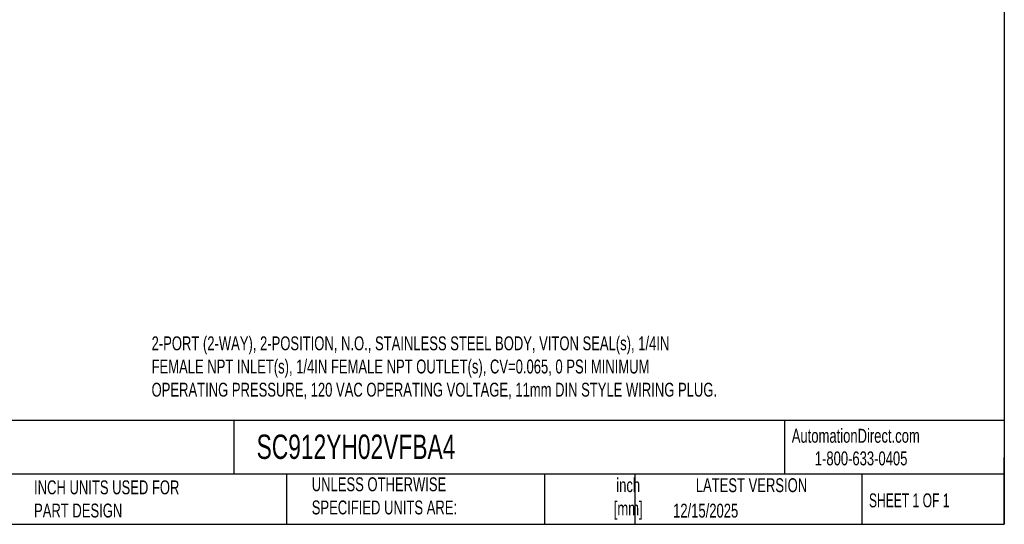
# Model space of a CAD drawing. Header units: inches. Extents: x 0.5 to 21.5, y 0.5 to 16.5.
# Tile 4 of 6: x 9.7 to 21.5, y 0.5 to 6.5. Entities that reach past the tile are written whole.
import ezdxf

# ---------------------------------------------------------------- set-up
doc = ezdxf.new("R2010")
doc.units = ezdxf.units.IN
doc.header["$LTSCALE"] = 2
doc.header["$MEASUREMENT"] = 0
doc.linetypes.add('SLD-Solid', pattern=[0])
doc.layers.add('TEXT', color=140, linetype='SLD-Solid', lineweight=25)
doc.styles.add('SLDTEXTSTYLE0', font='TXT', dxfattribs={"width": 0.7})
doc.styles.add('SLDTEXTSTYLE1', font='TXT', dxfattribs={"width": 0.65})

msp = doc.modelspace()

# ---------------------------------------------------------------- linework, layer by layer
at = {"layer": 'TEXT'}
for p, q in [((21.5, 16.5), (21.5, 0.5)), ((21.5, 1.742), (0.5, 1.742)), ((12.264, 1.742), (12.264, 1.1)), ((18.864, 1.742), (18.864, 1.1)), ((21.5, 0.5), (21.5, 1.3)), ((21.5, 1.1), (0.5, 1.1)), ((12.896, 1.1), (12.896, 0.5)), ((15.986, 1.1), (15.986, 0.5)), ((17.072, 1.1), (17.072, 0.5)), ((19.791, 1.1), (19.791, 0.5)), ((0.5, 0.5), (21.5, 0.5))]:
    msp.add_line(p, q, dxfattribs=at)

# ---------------------------------------------------------------- texts
for s, insert, char_height, attachment_point, style in [('2-PORT (2-WAY), 2-POSITION, N.O., STAINLESS STEEL BODY, VITON SEAL(s), 1/4IN ^JFEMALE NPT INLET(s), 1/4IN FEMALE NPT OUTLET(s), CV=0.065, 0 PSI MINIMUM ^JOPERATING PRESSURE, 120 VAC OPERATING VOLTAGE, 11mm DIN STYLE WIRING PLUG.', (11.277, 2.752), 0.166667, 1, 'SLDTEXTSTYLE0'), ('AutomationDirect.com', (18.952, 1.644), 0.16667, 1, 'SLDTEXTSTYLE0'), ('SC912YH02VFBA4', (12.536, 1.575), 0.29167, 1, 'SLDTEXTSTYLE0'), ('1-800-633-0405', (19.228, 1.373), 0.16667, 1, 'SLDTEXTSTYLE0'), ('UNLESS OTHERWISE ^JSPECIFIED UNITS ARE:', (13.197, 1.063), 0.16667, 1, 'SLDTEXTSTYLE0'), ('inch^J[mm]', (16.991, 1.052), 0.1667, 2, 'SLDTEXTSTYLE0'), ('INCH UNITS USED FOR ^JPART DESIGN', (9.868, 1.026), 0.16667, 1, 'SLDTEXTSTYLE0'), ('LATEST VERSION', (18.469, 1.052), 0.16667, 2, 'SLDTEXTSTYLE0'), ('SHEET 1 OF 1', (19.877, 0.87), 0.16667, 1, 'SLDTEXTSTYLE1'), ('12/15/2025', (17.529, 0.747), 0.1667, 1, 'SLDTEXTSTYLE0')]:
    msp.add_mtext(s, dxfattribs=dict(at, insert=insert, char_height=char_height, attachment_point=attachment_point, style=style))

doc.saveas('drawing.dxf')
